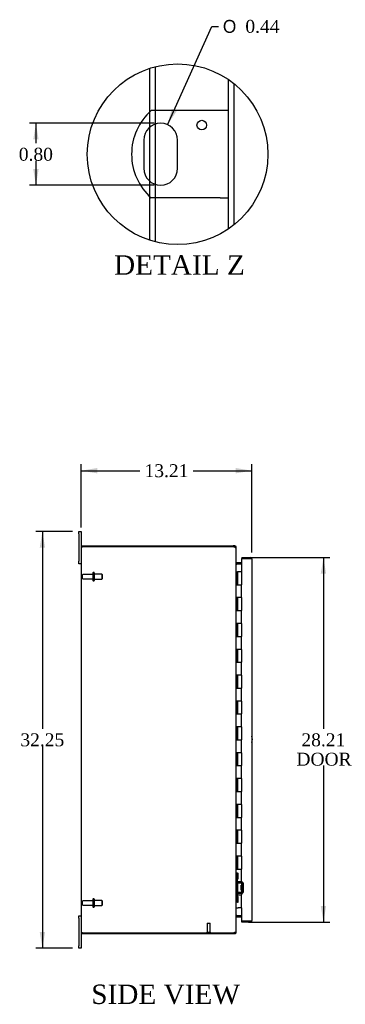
# Model space of a CAD drawing. Header units: inches. Extents: x 6 to 226, y 0 to 156.
# Tile 2 of 8: x 25 to 51, y 60 to 136. Entities that reach past the tile are written whole.
import ezdxf
from ezdxf.enums import TextEntityAlignment as Align

# ---------------------------------------------------------------- set-up
doc = ezdxf.new("R2010")
doc.units = ezdxf.units.IN
doc.header["$MEASUREMENT"] = 0
doc.layers.get('0').update_dxf_attribs({"linetype": 'CONTINUOUS'})
for name, color, linetype in [('COM40153-1', 7, 'CONTINUOUS'), ('COM42780', 7, 'CONTINUOUS'), ('COM48459', 7, 'CONTINUOUS'), ('COM48509', 7, 'CONTINUOUS'), ('COM71780-17', 7, 'CONTINUOUS'), ('DEFAULT', 7, 'CONTINUOUS'), ('FET07710', 7, 'CONTINUOUS'), ('HNG10620-26B', 7, 'CONTINUOUS'), ('HNG10620-26C', 7, 'CONTINUOUS'), ('STD21878', 7, 'CONTINUOUS'), ('STD26094', 7, 'CONTINUOUS')]:
    doc.layers.add(name, color=color, linetype=linetype)
doc.styles.add('SEACAD_SOLID_EDGE_ANSI1_SY', font='txt')
doc.styles.add('SEACAD_TIMES_NEW_ROMAN', font='times.ttf')

# ---------------------------------------------------------------- blocks, each defined once
blk = doc.blocks.new('GDIMGGROUP5')
at = {"layer": 'DEFAULT', "linetype": 'Continuous'}
for points in [[(31.402, 101.258), (30.152, 101.049), (31.402, 100.841)], [(42.112, 101.258), (42.112, 100.841), (43.362, 101.049)]]:
    blk.add_hatch(color=136, dxfattribs=at).paths.add_polyline_path(points)
at = {"layer": 'DEFAULT', "color": 136, "linetype": 'Continuous'}
for p, q in [((30.152, 96.66), (30.152, 101.549)), ((43.362, 94.717), (43.362, 101.549)), ((30.152, 101.049), (34.701, 101.049)), ((38.813, 101.049), (43.362, 101.049))]:
    blk.add_line(p, q, dxfattribs=at)
at = {"layer": 'DEFAULT', "color": 136, "linetype": 'Continuous', "style": 'SEACAD_TIMES_NEW_ROMAN'}
blk.add_text('13.21', height=1, dxfattribs=at).set_placement((35.051, 101.549), align=Align.TOP_LEFT)
blk = doc.blocks.new('GDIMGGROUP6')
at = {"layer": 'DEFAULT', "linetype": 'Continuous'}
for points in [[(26.938, 95.098), (27.355, 95.098), (27.147, 96.348)], [(26.938, 65.348), (27.147, 64.098), (27.355, 65.348)]]:
    blk.add_hatch(color=136, dxfattribs=at).paths.add_polyline_path(points)
at = {"layer": 'DEFAULT', "color": 136, "linetype": 'Continuous'}
for p, q in [((29.465, 96.348), (26.647, 96.348)), ((27.147, 96.348), (27.147, 81.073)), ((27.147, 79.723), (27.147, 64.098)), ((29.465, 64.098), (26.647, 64.098))]:
    blk.add_line(p, q, dxfattribs=at)
at = {"layer": 'DEFAULT', "color": 136, "linetype": 'Continuous', "style": 'SEACAD_TIMES_NEW_ROMAN'}
blk.add_text('32.25', height=1, dxfattribs=at).set_placement((25.44, 80.723), align=Align.TOP_LEFT)
blk = doc.blocks.new('GDIMGGROUP21')
at = {"layer": 'DEFAULT', "linetype": 'Continuous'}
for points in [[(49.111, 93.075), (48.903, 94.325), (48.694, 93.075)], [(49.111, 67.37), (48.694, 67.37), (48.903, 66.12)]]:
    blk.add_hatch(color=136, dxfattribs=at).paths.add_polyline_path(points)
at = {"layer": 'DEFAULT', "color": 136, "linetype": 'Continuous'}
for p, q in [((43.095, 94.325), (49.403, 94.325)), ((48.903, 94.325), (48.903, 81.073)), ((48.903, 78.223), (48.903, 66.12)), ((43.095, 66.12), (49.403, 66.12))]:
    blk.add_line(p, q, dxfattribs=at)
at = {"layer": 'DEFAULT', "color": 136, "linetype": 'Continuous', "style": 'SEACAD_TIMES_NEW_ROMAN'}
for s, p in [('28.21', (47.197, 80.723)), ('DOOR', (46.806, 79.223))]:
    blk.add_text(s, height=1, dxfattribs=at).set_placement(p, align=Align.TOP_LEFT)
blk = doc.blocks.new('GDIMGGROUP26')
at = {"layer": 'DEFAULT', "linetype": 'Continuous'}
blk.add_hatch(color=136, dxfattribs=at).paths.add_polyline_path([(37.162, 129.048), (36.839, 127.822), (37.542, 128.876)])
at = {"layer": 'DEFAULT', "color": 136, "linetype": 'Continuous'}
for p, q in [((36.839, 127.822), (40.268, 135.434)), ((40.268, 135.434), (40.768, 135.434))]:
    blk.add_line(p, q, dxfattribs=at)
for s, style, p in [('O', 'SEACAD_SOLID_EDGE_ANSI1_SY', (41.118, 135.934)), ('0.44', 'SEACAD_TIMES_NEW_ROMAN', (42.859, 135.934))]:
    blk.add_text(s, height=1, dxfattribs=dict(at, style=style)).set_placement(p, align=Align.TOP_LEFT)
blk = doc.blocks.new('GDIMGGROUP27')
at = {"layer": 'DEFAULT', "linetype": 'Continuous'}
for points in [[(26.437, 126.688), (26.853, 126.688), (26.645, 127.938)], [(26.437, 124.388), (26.645, 123.138), (26.853, 124.388)]]:
    blk.add_hatch(color=136, dxfattribs=at).paths.add_polyline_path(points)
at = {"layer": 'DEFAULT', "color": 136, "linetype": 'Continuous'}
for p, q in [((35.8, 127.938), (26.145, 127.938)), ((26.645, 127.938), (26.645, 126.388)), ((26.645, 125.038), (26.645, 123.138)), ((35.8, 123.138), (26.145, 123.138))]:
    blk.add_line(p, q, dxfattribs=at)
at = {"layer": 'DEFAULT', "color": 136, "linetype": 'Continuous', "style": 'SEACAD_TIMES_NEW_ROMAN'}
blk.add_text('0.80', height=1, dxfattribs=at).set_placement((25.318, 126.038), align=Align.TOP_LEFT)

msp = doc.modelspace()

# ---------------------------------------------------------------- linework, layer by layer
at = {"color": 7}
msp.add_circle((37.611, 125.538), 6.992, dxfattribs=at)
at = {"layer": 'COM40153-1', "color": 7}
for p, q in [((40.902, 128.913), (35.574, 128.913)), ((41.55, 128.913), (40.902, 128.913)), ((34.989, 126.627), (34.989, 124.449)), ((37.611, 124.449), (37.611, 126.627)), ((40.902, 122.163), (35.574, 122.163)), ((40.902, 122.163), (41.55, 122.163))]:
    msp.add_line(p, q, dxfattribs=at)
msp.add_circle((39.486, 127.791), 0.375, dxfattribs=at)
for centre, radius, start, end in [((38.55, 125.538), 4.5, 131.40962, 228.59038), ((36.3, 126.627), 1.311, 0, 180), ((36.3, 124.449), 1.311, 180, 0), ((42.652, 80.263), 0.75, 341.20309, 18.79691)]:
    msp.add_arc(centre, radius, start, end, dxfattribs=at)
at = {"layer": 'COM42780', "color": 7}
for p, q in [((42.152, 69.9), (42.194, 69.9)), ((42.194, 69.463), (42.152, 69.463)), ((42.244, 69.9), (42.194, 69.9)), ((42.244, 69.463), (42.194, 69.463)), ((42.244, 69.9), (42.312, 69.9)), ((42.244, 69.463), (42.244, 69.9)), ((42.244, 69.463), (42.312, 69.463)), ((42.247, 69.9), (42.247, 69.463)), ((42.247, 69.278), (42.247, 69.463)), ((42.312, 69.463), (42.312, 69.9)), ((42.582, 69.13), (42.293, 69.135)), ((42.584, 69.225), (42.294, 69.23)), ((42.534, 68.59), (42.534, 68.98)), ((42.629, 68.98), (42.534, 68.98)), ((42.724, 68.91), (42.534, 68.91)), ((42.724, 68.891), (42.534, 68.891)), ((42.534, 68.678), (42.724, 68.678)), ((42.724, 68.66), (42.534, 68.66)), ((42.534, 68.59), (42.629, 68.59)), ((42.638, 69.213), (42.584, 69.225)), ((42.629, 68.488), (42.629, 69.082)), ((42.724, 68.488), (42.724, 69.082)), ((42.152, 68.107), (42.194, 68.107)), ((42.194, 68.107), (42.244, 68.107)), ((42.244, 68.107), (42.312, 68.107)), ((42.244, 67.67), (42.244, 68.107)), ((42.246, 67.975), (42.247, 67.975)), ((42.246, 67.866), (42.246, 67.975)), ((42.246, 67.945), (42.247, 67.945)), ((42.246, 67.866), (42.247, 67.866)), ((42.246, 67.835), (42.246, 67.866)), ((42.246, 67.86), (42.247, 67.86)), ((42.246, 67.835), (42.247, 67.835)), ((42.246, 67.801), (42.246, 67.835)), ((42.247, 68.107), (42.247, 68.292)), ((42.247, 68.107), (42.247, 67.67)), ((42.293, 68.435), (42.582, 68.44)), ((42.294, 68.34), (42.584, 68.345)), ((42.312, 67.67), (42.312, 68.107)), ((42.584, 68.345), (42.638, 68.357)), ((42.194, 67.67), (42.152, 67.67)), ((42.244, 67.67), (42.194, 67.67)), ((42.244, 67.67), (42.312, 67.67)), ((42.246, 67.801), (42.247, 67.801))]:
    msp.add_line(p, q, dxfattribs=at)
for centre, radius, start, end in [((42.295, 69.278), 0.143, 180, 206.90823), ((42.295, 69.278), 0.143, 206.90823, 269), ((42.295, 69.278), 0.048, 180, 269), ((42.581, 69.082), 0.048, 0, 89), ((42.581, 69.082), 0.143, 0, 66.66652), ((42.295, 68.292), 0.143, 153.09177, 180), ((42.295, 68.292), 0.143, 91, 153.09177), ((42.295, 68.292), 0.048, 91, 180), ((42.581, 68.488), 0.048, 271, 0), ((42.581, 68.488), 0.143, 293.33348, 0)]:
    msp.add_arc(centre, radius, start, end, dxfattribs=at)
at = {"layer": 'COM48459', "color": 7}
for p, q in [((35.472, 128.821), (35.472, 132.195)), ((35.904, 128.913), (35.904, 132.318)), ((41.55, 119.761), (41.55, 131.315)), ((41.982, 120.081), (41.982, 130.995)), ((35.472, 127.643), (35.472, 128.821)), ((35.904, 127.877), (35.904, 128.913)), ((35.472, 123.433), (35.472, 127.643)), ((35.904, 123.199), (35.904, 127.877)), ((35.472, 122.255), (35.472, 123.433)), ((35.904, 122.163), (35.904, 123.199)), ((35.472, 118.881), (35.472, 122.255)), ((35.904, 118.758), (35.904, 122.163)), ((30.152, 95.151), (30.26, 95.151)), ((30.152, 95.151), (30.152, 65.295)), ((41.926, 95.151), (30.26, 95.151)), ((42.152, 65.4), (42.152, 95.046)), ((42.178, 93.823), (42.188, 93.823)), ((42.567, 93.823), (42.188, 93.823)), ((42.188, 66.623), (42.178, 66.623)), ((42.188, 66.623), (42.567, 66.623)), ((30.26, 65.295), (30.152, 65.295)), ((30.26, 65.295), (41.926, 65.295))]:
    msp.add_line(p, q, dxfattribs=at)
for centre, radius, start, end in [((41.926, 94.901), 0.25, 61.84537, 90), ((42.104, 95.042), 0.0479, 4.85781, 50.20268), ((42.294, 93.905), 0.142, 183.34421, 215.31064), ((42.294, 66.54), 0.142, 144.68935, 176.6558), ((41.926, 65.545), 0.25, 270, 298.15463), ((41.998, 65.539), 0.219, 281.9896, 308.4732), ((42.104, 65.404), 0.0479, 309.79734, 355.14219)]:
    msp.add_arc(centre, radius, start, end, dxfattribs=at)
msp.add_open_spline([(42.135, 95.078), (42.134, 95.079), (42.132, 95.082), (42.128, 95.085), (42.124, 95.088), (42.119, 95.091), (42.115, 95.094), (42.11, 95.096), (42.104, 95.099), (42.097, 95.103), (42.086, 95.107), (42.074, 95.112), (42.064, 95.115), (42.054, 95.118), (42.047, 95.12), (42.044, 95.121)], degree=3, knots=[0, 0, 0, 0, 0.058508, 0.117588, 0.177234, 0.23744, 0.298196, 0.359495, 0.421327, 0.483683, 0.609872, 0.738031, 0.824554, 0.911887, 1, 1, 1, 1], dxfattribs=at)
at = {"layer": 'COM48509', "color": 7}
for p, q in [((30.224, 95.151), (30.224, 95.223)), ((30.224, 95.223), (41.926, 95.223)), ((42.044, 95.223), (41.926, 95.223)), ((42.044, 95.151), (41.926, 95.151)), ((42.044, 95.151), (42.044, 95.223)), ((42.08, 95.115), (42.074, 95.134)), ((42.08, 95.115), (42.152, 95.115)), ((42.152, 95.046), (42.152, 95.115)), ((42.178, 93.921), (42.16, 93.859)), ((42.567, 93.92), (42.188, 93.92)), ((42.567, 93.848), (42.188, 93.848)), ((42.178, 66.524), (42.16, 66.587)), ((42.188, 66.598), (42.567, 66.598)), ((42.188, 66.526), (42.567, 66.526)), ((30.224, 65.295), (30.224, 65.223)), ((30.224, 65.223), (41.926, 65.223)), ((41.926, 65.295), (42.044, 65.295)), ((41.926, 65.223), (42.044, 65.223)), ((42.044, 65.295), (42.044, 65.223)), ((42.074, 65.311), (42.08, 65.331)), ((42.08, 65.331), (42.152, 65.331)), ((42.152, 65.331), (42.152, 65.4))]:
    msp.add_line(p, q, dxfattribs=at)
for centre, radius, start, end in [((42.044, 95.115), 0.108, 32.64308, 90.00001), ((42.044, 95.115), 0.036, 32.6431, 90), ((42.044, 95.115), 0.108, 0, 32.64312), ((42.188, 93.956), 0.036, 180, 253.77952), ((42.188, 93.956), 0.108, 253.77952, 270), ((42.188, 93.956), 0.036, 253.77952, 270), ((42.188, 66.49), 0.036, 106.22048, 180), ((42.188, 66.49), 0.108, 90, 106.22048), ((42.188, 66.49), 0.036, 90, 106.22048), ((42.044, 65.331), 0.036, 270, 327.3569), ((42.044, 65.331), 0.108, 270, 327.3569), ((42.044, 65.331), 0.108, 327.3569, 0)]:
    msp.add_arc(centre, radius, start, end, dxfattribs=at)
at = {"layer": 'COM71780-17', "color": 7}
for p, q in [((43.254, 94.253), (42.567, 94.253)), ((42.567, 94.253), (42.567, 93.223)), ((42.595, 94.325), (42.595, 94.253)), ((42.595, 94.325), (43.254, 94.325)), ((42.595, 94.253), (43.254, 94.253)), ((43.356, 94.253), (43.254, 94.253)), ((43.254, 94.253), (43.356, 94.253)), ((43.362, 94.217), (43.362, 66.228)), ((42.567, 67.223), (42.567, 66.192)), ((42.567, 66.192), (43.254, 66.192)), ((42.595, 66.12), (42.595, 66.192)), ((43.254, 66.192), (42.595, 66.192)), ((43.254, 66.12), (42.595, 66.12)), ((43.254, 66.192), (43.356, 66.192)), ((43.356, 66.192), (43.254, 66.192))]:
    msp.add_line(p, q, dxfattribs=at)
for centre, start, end in [((43.254, 94.217), 19.47122, 90), ((43.254, 94.217), 0, 19.47122), ((43.254, 66.228), 270, 340.52878), ((43.254, 66.228), 340.52878, 0)]:
    msp.add_arc(centre, 0.108, start, end, dxfattribs=at)
for centre, start_param, end_param in [((43.254, 94.217), 3.141593, 3.48143), ((43.254, 66.228), 2.801756, 3.141593)]:
    msp.add_ellipse(centre, major_axis=(-0.108, 0), ratio=0.997813, start_param=start_param, end_param=end_param, dxfattribs=at)
at = {"layer": 'FET07710', "color": 7}
for p, q in [((29.965, 96.16), (29.965, 96.348)), ((29.965, 96.348), (30.152, 96.348)), ((29.965, 96.16), (29.965, 94.035)), ((30.152, 96.348), (30.152, 96.16)), ((30.152, 96.16), (30.152, 95.151)), ((29.965, 93.848), (29.965, 94.035)), ((30.152, 93.848), (29.965, 93.848)), ((29.965, 66.41), (29.965, 66.598)), ((29.965, 66.598), (30.152, 66.598)), ((29.965, 66.41), (29.965, 64.285)), ((30.152, 65.295), (30.152, 64.285)), ((29.965, 64.098), (29.965, 64.285)), ((30.152, 64.098), (29.965, 64.098)), ((30.152, 64.285), (30.152, 64.098))]:
    msp.add_line(p, q, dxfattribs=at)
at = {"layer": 'HNG10620-26B', "color": 7}
for p, q in [((42.152, 93.223), (42.178, 93.223)), ((42.178, 93.223), (42.196, 93.223)), ((42.196, 93.223), (42.238, 93.223)), ((42.196, 93.223), (42.196, 92.223)), ((42.238, 93.223), (42.238, 92.223)), ((42.196, 92.223), (42.305, 92.223)), ((42.305, 92.223), (42.567, 92.223)), ((42.567, 91.223), (42.567, 92.223)), ((42.305, 91.223), (42.196, 91.223)), ((42.196, 91.223), (42.196, 90.223)), ((42.238, 91.223), (42.238, 90.223)), ((42.567, 91.223), (42.305, 91.223)), ((42.196, 90.223), (42.305, 90.223)), ((42.305, 90.223), (42.567, 90.223)), ((42.567, 89.223), (42.567, 90.223)), ((42.305, 89.223), (42.196, 89.223)), ((42.196, 89.223), (42.196, 88.223)), ((42.238, 89.223), (42.238, 88.223)), ((42.567, 89.223), (42.305, 89.223)), ((42.196, 88.223), (42.305, 88.223)), ((42.305, 88.223), (42.567, 88.223)), ((42.567, 87.223), (42.567, 88.223)), ((42.305, 87.223), (42.196, 87.223)), ((42.196, 87.223), (42.196, 86.223)), ((42.238, 87.223), (42.238, 86.223)), ((42.567, 87.223), (42.305, 87.223)), ((42.196, 86.223), (42.305, 86.223)), ((42.305, 86.223), (42.567, 86.223)), ((42.567, 85.223), (42.567, 86.223)), ((42.305, 85.223), (42.196, 85.223)), ((42.196, 85.223), (42.196, 84.223)), ((42.238, 85.223), (42.238, 84.223)), ((42.567, 85.223), (42.305, 85.223)), ((42.196, 84.223), (42.305, 84.223)), ((42.305, 84.223), (42.567, 84.223)), ((42.567, 83.223), (42.567, 84.223)), ((42.305, 83.223), (42.196, 83.223)), ((42.196, 83.223), (42.196, 82.223)), ((42.238, 83.223), (42.238, 82.223)), ((42.567, 83.223), (42.305, 83.223)), ((42.196, 82.223), (42.305, 82.223)), ((42.305, 82.223), (42.567, 82.223)), ((42.567, 81.223), (42.567, 82.223)), ((42.305, 81.223), (42.196, 81.223)), ((42.196, 81.223), (42.196, 80.223)), ((42.238, 81.223), (42.238, 80.223)), ((42.567, 81.223), (42.305, 81.223)), ((42.196, 80.223), (42.305, 80.223)), ((42.305, 80.223), (42.567, 80.223)), ((42.567, 79.223), (42.567, 80.223)), ((42.305, 79.223), (42.196, 79.223)), ((42.196, 79.223), (42.196, 78.223)), ((42.238, 79.223), (42.238, 78.223)), ((42.567, 79.223), (42.305, 79.223)), ((42.196, 78.223), (42.305, 78.223)), ((42.305, 78.223), (42.567, 78.223)), ((42.567, 77.223), (42.567, 78.223)), ((42.305, 77.223), (42.196, 77.223)), ((42.196, 77.223), (42.196, 76.223)), ((42.238, 77.223), (42.238, 76.223)), ((42.567, 77.223), (42.305, 77.223)), ((42.196, 76.223), (42.305, 76.223)), ((42.305, 76.223), (42.567, 76.223)), ((42.567, 75.223), (42.567, 76.223)), ((42.305, 75.223), (42.196, 75.223)), ((42.196, 75.223), (42.196, 74.223)), ((42.238, 75.223), (42.238, 74.223)), ((42.567, 75.223), (42.305, 75.223)), ((42.196, 74.223), (42.305, 74.223)), ((42.305, 74.223), (42.567, 74.223)), ((42.567, 73.223), (42.567, 74.223)), ((42.305, 73.223), (42.196, 73.223)), ((42.196, 73.223), (42.196, 72.223)), ((42.238, 73.223), (42.238, 72.223)), ((42.567, 73.223), (42.305, 73.223)), ((42.196, 72.223), (42.305, 72.223)), ((42.305, 72.223), (42.567, 72.223)), ((42.567, 71.223), (42.567, 72.223)), ((42.305, 71.223), (42.196, 71.223)), ((42.196, 71.223), (42.196, 70.223)), ((42.238, 71.223), (42.238, 70.223)), ((42.567, 71.223), (42.305, 71.223)), ((42.196, 70.223), (42.305, 70.223)), ((42.305, 70.223), (42.567, 70.223)), ((42.567, 69.223), (42.567, 70.223)), ((42.305, 69.223), (42.196, 69.223)), ((42.196, 69.223), (42.196, 68.223)), ((42.238, 69.223), (42.238, 68.223)), ((42.567, 69.223), (42.305, 69.223)), ((42.196, 68.223), (42.305, 68.223)), ((42.305, 68.223), (42.567, 68.223)), ((42.567, 67.223), (42.567, 68.223)), ((42.152, 67.223), (42.178, 67.223)), ((42.178, 67.223), (42.305, 67.223)), ((42.567, 67.223), (42.305, 67.223))]:
    msp.add_line(p, q, dxfattribs=at)
at = {"layer": 'HNG10620-26C', "color": 7}
for p, q in [((42.567, 93.223), (42.26, 93.223)), ((42.26, 93.223), (42.26, 92.223)), ((42.567, 93.223), (42.567, 92.223)), ((42.305, 92.223), (42.567, 92.223)), ((42.567, 91.223), (42.567, 92.223)), ((42.26, 91.223), (42.26, 90.223)), ((42.567, 91.223), (42.305, 91.223)), ((42.567, 91.223), (42.567, 90.223)), ((42.305, 90.223), (42.567, 90.223)), ((42.567, 89.223), (42.567, 90.223)), ((42.26, 89.223), (42.26, 88.223)), ((42.567, 89.223), (42.305, 89.223)), ((42.567, 89.223), (42.567, 88.223)), ((42.305, 88.223), (42.567, 88.223)), ((42.567, 87.223), (42.567, 88.223)), ((42.26, 87.223), (42.26, 86.223)), ((42.567, 87.223), (42.305, 87.223)), ((42.567, 87.223), (42.567, 86.223)), ((42.305, 86.223), (42.567, 86.223)), ((42.567, 85.223), (42.567, 86.223)), ((42.26, 85.223), (42.26, 84.223)), ((42.567, 85.223), (42.305, 85.223)), ((42.567, 85.223), (42.567, 84.223)), ((42.305, 84.223), (42.567, 84.223)), ((42.567, 83.223), (42.567, 84.223)), ((42.26, 83.223), (42.26, 82.223)), ((42.567, 83.223), (42.305, 83.223)), ((42.567, 83.223), (42.567, 82.223)), ((42.305, 82.223), (42.567, 82.223)), ((42.567, 81.223), (42.567, 82.223)), ((42.26, 81.223), (42.26, 80.223)), ((42.567, 81.223), (42.305, 81.223)), ((42.567, 81.223), (42.567, 80.223)), ((42.305, 80.223), (42.567, 80.223)), ((42.567, 79.223), (42.567, 80.223)), ((42.26, 79.223), (42.26, 78.223)), ((42.567, 79.223), (42.305, 79.223)), ((42.567, 79.223), (42.567, 78.223)), ((42.305, 78.223), (42.567, 78.223)), ((42.567, 77.223), (42.567, 78.223)), ((42.26, 77.223), (42.26, 76.223)), ((42.567, 77.223), (42.305, 77.223)), ((42.567, 77.223), (42.567, 76.223)), ((42.305, 76.223), (42.567, 76.223)), ((42.567, 75.223), (42.567, 76.223)), ((42.26, 75.223), (42.26, 74.223)), ((42.567, 75.223), (42.305, 75.223)), ((42.567, 75.223), (42.567, 74.223)), ((42.305, 74.223), (42.567, 74.223)), ((42.26, 73.223), (42.26, 72.223)), ((42.567, 73.223), (42.305, 73.223)), ((42.567, 73.223), (42.567, 72.223)), ((42.305, 72.223), (42.567, 72.223)), ((42.26, 71.223), (42.26, 70.223)), ((42.567, 71.223), (42.305, 71.223)), ((42.567, 71.223), (42.567, 70.223)), ((42.305, 70.223), (42.567, 70.223)), ((42.567, 69.223), (42.567, 70.223)), ((42.26, 69.223), (42.26, 68.223)), ((42.567, 69.223), (42.305, 69.223)), ((42.567, 69.223), (42.567, 68.223)), ((42.305, 68.223), (42.567, 68.223))]:
    msp.add_line(p, q, dxfattribs=at)
at = {"layer": 'STD21878', "color": 7}
for p, q in [((39.895, 66.045), (40.145, 66.045)), ((39.895, 66.045), (39.895, 65.326)), ((40.145, 65.326), (40.145, 66.045)), ((39.88, 65.326), (40.161, 65.326)), ((39.88, 65.326), (39.88, 65.295)), ((39.88, 65.295), (40.161, 65.295)), ((40.161, 65.295), (40.161, 65.326))]:
    msp.add_line(p, q, dxfattribs=at)
at = {"layer": 'STD26094', "color": 7}
for p, q in [((31.061, 93.013), (30.284, 93.013)), ((31.061, 93.143), (31.061, 92.553)), ((31.131, 93.173), (31.091, 93.173)), ((31.161, 93.143), (31.161, 92.553)), ((31.749, 93.035), (31.161, 93.035)), ((31.749, 93.035), (31.749, 92.66)), ((31.786, 92.998), (31.749, 93.035)), ((31.786, 92.698), (31.786, 92.998)), ((30.224, 92.953), (30.224, 92.743)), ((30.284, 92.683), (31.061, 92.683)), ((31.091, 92.523), (31.131, 92.523)), ((31.161, 92.66), (31.749, 92.66)), ((31.749, 92.66), (31.786, 92.698)), ((31.061, 67.893), (31.061, 67.303)), ((31.131, 67.923), (31.091, 67.923)), ((31.161, 67.893), (31.161, 67.303)), ((30.224, 67.703), (30.224, 67.493)), ((31.061, 67.763), (30.284, 67.763)), ((30.284, 67.433), (31.061, 67.433)), ((31.091, 67.273), (31.131, 67.273)), ((31.749, 67.785), (31.161, 67.785)), ((31.161, 67.41), (31.749, 67.41)), ((31.749, 67.785), (31.749, 67.41)), ((31.786, 67.748), (31.749, 67.785)), ((31.749, 67.41), (31.786, 67.448)), ((31.786, 67.448), (31.786, 67.748))]:
    msp.add_line(p, q, dxfattribs=at)
for centre, radius, start, end in [((30.284, 92.953), 0.06, 90, 180), ((31.091, 93.143), 0.03, 90, 180), ((31.131, 93.143), 0.03, 0, 90), ((30.284, 92.743), 0.06, 180, 270), ((31.091, 92.553), 0.03, 180, 270), ((31.131, 92.553), 0.03, 270, 0), ((31.091, 67.893), 0.03, 90, 180), ((31.131, 67.893), 0.03, 0, 90), ((30.284, 67.703), 0.06, 90, 180), ((30.284, 67.493), 0.06, 180, 270), ((31.091, 67.303), 0.03, 180, 270), ((31.131, 67.303), 0.03, 270, 0)]:
    msp.add_arc(centre, radius, start, end, dxfattribs=at)

# ---------------------------------------------------------------- block references
at = {"layer": 'DEFAULT', "color": 7}
for name in ['GDIMGGROUP26', 'GDIMGGROUP27', 'GDIMGGROUP5', 'GDIMGGROUP6', 'GDIMGGROUP21']:
    msp.add_blockref(name, (0, 0), dxfattribs=at)

# ---------------------------------------------------------------- texts
at = {"layer": 'DEFAULT', "color": 7, "style": 'SEACAD_TIMES_NEW_ROMAN'}
for s, p in [('DETAIL Z', (32.688, 117.716)), ('SIDE VIEW', (30.927, 61.28))]:
    msp.add_text(s, height=1.5, dxfattribs=at).set_placement(p, align=Align.TOP_LEFT)

doc.saveas('drawing.dxf')
